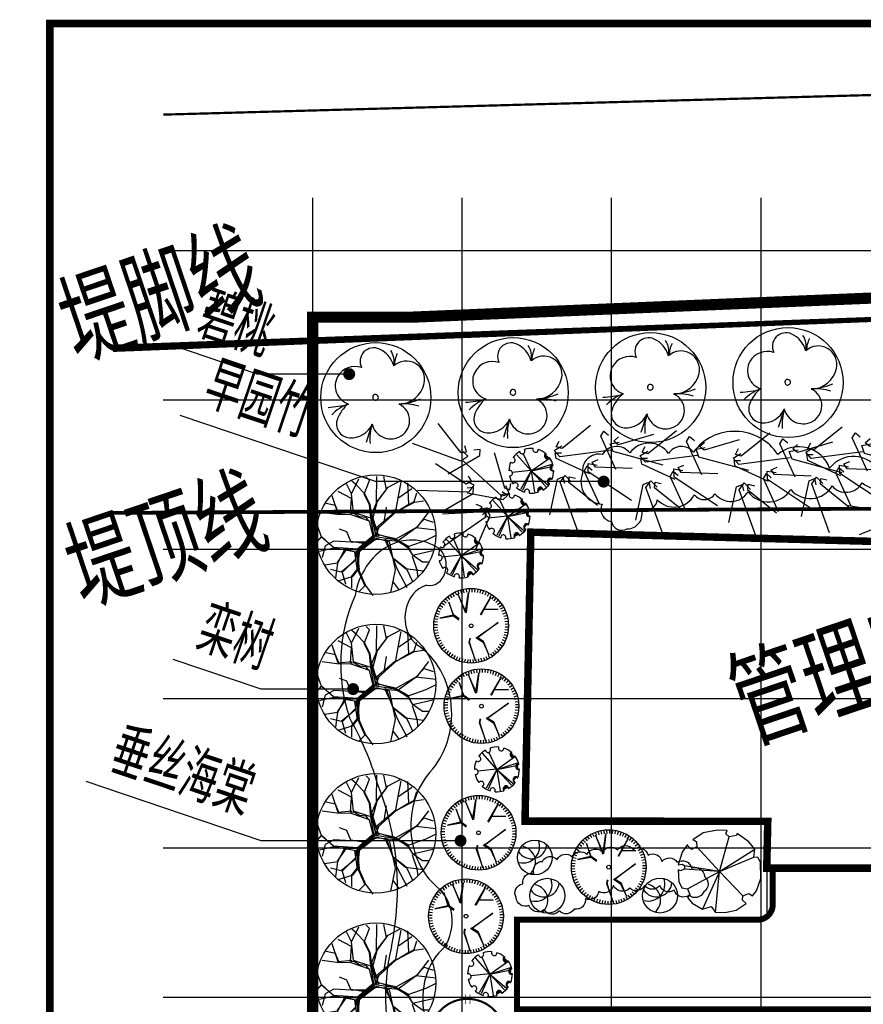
# Model space of a CAD drawing. Header units: millimetres. Extents: x -64078 to -62795, y 13127 to 13405.
# Tile 2 of 51: x -64078 to -63965, y 13273 to 13405. Entities that reach past the tile are written whole.
import ezdxf
from ezdxf.enums import TextEntityAlignment as Align

# ---------------------------------------------------------------- set-up
doc = ezdxf.new("R2010")
doc.units = ezdxf.units.MM
doc.header["$LTSCALE"] = 1000
doc.header["$MEASUREMENT"] = 0
doc.linetypes.add('DASH', pattern=[0.35, 0.25, -0.1])
for name, color, linetype in [('0植物', 72, 'Continuous'), ('A绿-1', 94, 'Continuous'), ('DIM_LEAD', 3, 'Continuous'), ('DLSS', 4, 'Continuous'), ('JMD', 6, 'Continuous'), ('LH', 94, 'Continuous'), ('PUB_TEXT', 7, 'Continuous'), ('SYN_TK', 7, 'Continuous'), ('TREE', 74, 'Continuous'), ('方格网', 252, 'Continuous'), ('植被', 104, 'Continuous'), ('灌木线', 81, 'Continuous')]:
    doc.layers.add(name, color=color, linetype=linetype)
doc.styles.add('_TCH_DIM', font='SIMPLEX', dxfattribs={"bigfont": 'GBCBIG'})
doc.styles.add('HZ', font='rs.shx', dxfattribs={"width": 0.8, "bigfont": 'hztxt.shx'})
doc.linetypes.add('ZIGZAG', pattern='A,0.0001,-0.2,[131,ltypeshp.shx,S=0.2,R=0,X=-0.2,Y=0],-0.4,[131,ltypeshp.shx,S=0.2,R=180,X=0.2,Y=0],-0.2', length=0.8001)

# ---------------------------------------------------------------- blocks, each defined once
blk = doc.blocks.new('栾树')
for p, q in [((-524, 583, 0), (-524, 930, 0)), ((-203, 770, 0), (-390, 970, 0)), ((-176, 850, 0), (-203, 1050, 0)), ((-176, 850, 0), (38, 1064, 0)), ((-42, 970, 0), (-96, 1064, 0)), ((52, 770, 0), (-42, 970, 0)), ((38, 770, 0), (212, 970, 0)), ((212, 970, 0), (172, 1050, 0)), ((199, 556, 0), (359, 997, 0)), ((453, 716, 0), (480, 957, 0)), ((-524, 743, 0), (-671, 837, 0)), ((-510, 569, 0), (-524, 743, 0)), ((-310, 516, 0), (-203, 770, 0)), ((-256, 516, 0), (-176, 850, 0)), ((65, 556, 0), (38, 770, 0)), ((78, 556, 0), (52, 770, 0)), ((199, 543, 0), (453, 716, 0)), ((225, 569, 0), (493, 743, 0)), ((493, 743, 0), (734, 783, 0)), ((613, 529, 0), (747, 756, 0)), ((-551, 583, 0), (-791, 703, 0)), ((-310, 489, 0), (-551, 583, 0)), ((-283, 529, 0), (-524, 583, 0)), ((11, 315, 0), (65, 556, 0)), ((25, 289, 0), (78, 556, 0)), ((52, 315, 0), (225, 569, 0)), ((52, 382, 0), (199, 543, 0)), ((613, 503, 0), (894, 583, 0)), ((747, 329, 0), (854, 703, 0)), ((-952, 302, 0), (-952, 489, 0)), ((-243, 489, 0), (-310, 516, 0)), ((-29, 275, 0), (-310, 489, 0)), ((-2, 329, 0), (-256, 516, 0)), ((-176, 409, 0), (-243, 489, 0)), ((-122, 382, 0), (-176, 409, 0)), ((-69, 355, 0), (-122, 382, 0)), ((38, -45, 0), (52, 382, 0)), ((212, 168, 0), (346, 409, 0)), ((480, 289, 0), (613, 529, 0)), ((854, 342, 0), (948, 476, 0)), ((-952, 289, 0), (-1059, 235, 0)), ((-805, 35, 0), (-952, 302, 0)), ((-805, 35, 0), (-952, 289, 0)), ((-484, 222, 0), (-591, 315, 0)), ((-470, 35, 0), (-484, 222, 0)), ((-42, 289, 0), (-69, 355, 0)), ((-56, -5, 0), (-29, 275, 0)), ((-42, 8, 0), (11, 315, 0)), ((0, 2, 0), (52, 315, 0)), ((0, 2, 0), (25, 289, 0)), ((25, 115, 0), (480, 289, 0)), ((52, 88, 0), (480, 275, 0)), ((480, 275, 0), (854, 342, 0)), ((480, 275, 0), (854, 329, 0)), ((493, 275, 0), (747, 329, 0)), ((854, 329, 0), (1015, 302, 0)), ((-805, 21, 0), (-1072, 48, 0)), ((-938, 115, 0), (-1059, -72, 0)), ((-765, 142, 0), (-938, 115, 0)), ((-403, -139, 0), (-805, 35, 0)), ((-443, -179, 0), (-805, 21, 0)), ((-470, 21, 0), (-765, 142, 0)), ((-270, -72, 0), (-470, 35, 0)), ((-203, -72, 0), (-470, 21, 0)), ((-42, 8, 0), (-403, -139, 0)), ((92, 115, 0), (-15, -19, 0)), ((-15, 35, 0), (346, -233, 0)), ((-15, 21, 0), (292, -166, 0)), ((-2, -45, 0), (52, 88, 0)), ((734, -126, 0), (1042, 75, 0)), ((-631, -72, 0), (-831, -259, 0)), ((-617, -86, 0), (-831, -246, 0)), ((-430, -139, 0), (-617, -86, 0)), ((-470, -166, 0), (-537, -500, 0)), ((-377, -166, 0), (-510, -446, 0)), ((-390, -139, 0), (-497, -460, 0)), ((-417, -152, 0), (-497, -406, 0)), ((-350, -152, 0), (-457, -192, 0)), ((-15, -5, 0), (-443, -179, 0)), ((-29, -72, 0), (-430, -206, 0)), ((-42, -32, 0), (-377, -166, 0)), ((-29, -59, 0), (-350, -152, 0)), ((25, -86, 0), (-270, -72, 0)), ((-29, -32, 0), (-203, -72, 0)), ((-56, -5, 0), (292, -192, 0)), ((-15, -59, 0), (185, -192, 0)), ((-2, -86, 0), (359, -246, 0)), ((118, -126, 0), (132, -286, 0)), ((132, -126, 0), (159, -714, 0)), ((145, -139, 0), (145, -487, 0)), ((292, -166, 0), (480, -380, 0)), ((306, -192, 0), (734, -112, 0)), ((346, -233, 0), (734, -112, 0)), ((734, -112, 0), (921, -19, 0)), ((734, -112, 0), (1055, -273, 0)), ((921, -19, 0), (1055, -126, 0)), ((-831, -259, 0), (-1059, -219, 0)), ((-818, -433, 0), (-992, -326, 0)), ((-831, -259, 0), (-952, -500, 0)), ((-497, -313, 0), (-818, -433, 0)), ((-484, -286, 0), (-805, -446, 0)), ((-457, -192, 0), (-497, -313, 0)), ((-430, -206, 0), (-497, -500, 0)), ((185, -192, 0), (118, -714, 0)), ((292, -192, 0), (466, -393, 0)), ((359, -246, 0), (466, -406, 0)), ((-805, -446, 0), (-818, -660, 0)), ((-497, -460, 0), (-684, -580, 0)), ((-537, -500, 0), (-658, -580, 0)), ((-524, -487, 0), (-497, -807, 0)), ((-510, -446, 0), (-484, -807, 0)), ((145, -487, 0), (319, -754, 0)), ((159, -513, 0), (306, -754, 0)), ((466, -393, 0), (506, -567, 0)), ((480, -380, 0), (506, -553, 0)), ((480, -393, 0), (827, -393, 0)), ((827, -393, 0), (1015, -366, 0)), ((-684, -580, 0), (-912, -567, 0)), ((-671, -580, 0), (-738, -767, 0)), ((118, -714, 0), (-96, -1075, 0)), ((159, -714, 0), (212, -1088, 0)), ((493, -580, 0), (493, -847, 0)), ((506, -553, 0), (640, -740, 0)), ((506, -567, 0), (720, -593, 0)), ((720, -593, 0), (881, -607, 0)), ((-497, -807, 0), (-631, -874, 0)), ((-484, -807, 0), (-417, -1021, 0)), ((306, -754, 0), (600, -901, 0)), ((319, -754, 0), (346, -1021, 0)), ((493, -847, 0), (466, -981, 0)), ((640, -740, 0), (747, -781, 0)), ((11, -914, 0), (65, -1088, 0))]:
    blk.add_line(p, q)
blk.add_circle((0, 2, 0), 1086)
blk = doc.blocks.new('海桐球')
at = {"layer": '0植物', "color": 86}
blk.add_circle((-35, 50), 866, dxfattribs=at)
for centre, radius, start, end in [((-747, -303), 817, 325.3925, 91.4177), ((-755, 131), 766, 282.5369, 64.5253), ((-88, -738), 789, 19.6513, 146.595)]:
    blk.add_arc(centre, radius, start, end, dxfattribs=at)
blk = doc.blocks.new('碧桃')
at = {"layer": 'LH', "color": 11}
blk.add_line((-415, 56), (-701, 147), dxfattribs=at)
blk.add_circle((-5, -5, 152), 852, dxfattribs=at)
for centre, radius, start, end in [((-674, 233), 599, 18.0916, 48.0156), ((1427, 813), 1584, 182.8326, 194.349), ((178, 331), 292, 61.1238, 162.055), ((-412, 388), 216, 67.4722, 176.1144), ((-562, 27), 608, 40.4795, 67.4722), ((171, 318), 307, 340.51, 61.1238), ((-271, 379), 357, 176.1144, 245.9133), ((556, 28), 210, 334.7367, 117.0804), ((-646, -671), 758, 72.1643, 95.3116), ((-343, -239), 301, 104.2004, 203.8599), ((377, 113), 409, 285.541, 334.7367), ((276, -475), 286, 257.1792, 42.714), ((551, 30), 318, 258.3182, 303.1756), ((473, -779), 489, 65.0319, 88.0983), ((-361, -247), 281, 203.8599, 334.8776), ((-859, -432), 758, 341.793, 5.2023), ((304, -354), 410, 181.7039, 257.1792), ((969, -275), 1079, 184.8716, 203.0753)]:
    blk.add_arc(centre, radius, start, end, dxfattribs=at)
at = {"layer": 'LH', "color": 37}
for start, end in [(64.0302, 244.0302), (244.0302, 64.0302)]:
    blk.add_arc((0, 0), 44, start, end, dxfattribs=at)
blk = doc.blocks.new('樱花')
at = {"layer": 'A绿-1', "color": 231}
for p, q in [((-1916, 761), (-2315, 505)), ((-1377, 863), (-1916, 761)), ((-1018, 851), (-1377, 863)), ((-1068, 723), (-1018, 851)), ((-2315, 505), (-2235, 480)), ((-2235, 480), (-2175, 429)), ((-2175, 429), (-2155, 237)), ((-1305, -687), (-938, 608)), ((-938, 608), (-1068, 723)), ((-669, 659), (-938, 608)), ((-639, 736), (-669, 659)), ((-210, 429), (-639, 736)), ((20, 147), (-210, 429)), ((-2714, 32), (-2864, -441)), ((-2514, 326), (-2714, 32)), ((-2514, 288), (-2514, 326)), ((-2355, 134), (-2514, 288)), ((-2155, 237), (-2355, 134)), ((-1305, -687), (-2155, 237)), ((-1305, -687), (20, 147)), ((-20, -147), (20, 147)), ((-1305, -687), (-20, -147)), ((130, -160), (-20, -147)), ((239, -339), (130, -160)), ((249, -953), (239, -339)), ((-2864, -441), (-2694, -416)), ((-2784, -672), (-2864, -633)), ((-2864, -633), (-2834, -1068)), ((-2624, -608), (-2784, -672)), ((-2694, -416), (-2624, -480)), ((-1305, -687), (-2624, -480)), ((-2624, -480), (-2624, -608)), ((-1305, -687), (-2624, -608)), ((-2514, -1350), (-1305, -687)), ((-1305, -687), (-1946, -2104)), ((-1457, -2232), (-1305, -687)), ((-1305, -687), (-429, -1605)), ((-2834, -1068), (-2724, -1311)), ((80, -1426), (249, -953)), ((-2724, -1311), (-2514, -1350)), ((-2514, -1350), (-2425, -1554)), ((-60, -1605), (80, -1426)), ((-2425, -1554), (-2514, -1669)), ((-2514, -1669), (-2335, -1887)), ((-439, -1772), (-429, -1605)), ((-309, -1900), (-439, -1772)), ((-429, -1605), (-210, -1516)), ((-210, -1516), (-60, -1605)), ((-2335, -1887), (-1946, -2104)), ((-1946, -2104), (-1626, -2015)), ((-1626, -2015), (-1457, -2232)), ((-1457, -2232), (-1048, -2219)), ((-1048, -2219), (-679, -2143)), ((-679, -2143), (-309, -1900))]:
    blk.add_line(p, q, dxfattribs=at)
blk = doc.blocks.new('早园竹')
at = {"layer": '植被'}
for p, q in [((-47, 606), (-15, 680)), ((-15, 680), (58, 632)), ((9, 601), (-9, 714)), ((-9, 714), (115, 711)), ((44, 741), (120, 785)), ((97, 680), (44, 741)), ((594, 730), (97, 680)), ((221, 183), (-47, 606)), ((648, 294), (9, 601)), ((632, 533), (705, 569)), ((705, 569), (729, 485)), ((560, 38), (632, 533)), ((-536, 6), (-183, 361)), ((-334, -386), (-176, 305)), ((-183, 361), (-103, 347)), ((-176, 305), (-69, 348)), ((-103, 347), (-134, 264)), ((-79, 237), (-31, 302)), ((-69, 348), (-45, 226)), ((-31, 302), (29, 238)), ((185, 255), (257, 291)), ((224, 215), (284, 313)), ((257, 291), (282, 207)), ((284, 313), (376, 229)), ((342, 218), (342, 299)), ((342, 299), (428, 283)), ((659, 264), (684, 376)), ((684, 376), (799, 326)), ((744, 381), (831, 393)), ((769, 304), (744, 381)), ((1249, 162), (769, 304)), ((79, -237), (-79, 237)), ((112, -240), (185, 255)), ((508, -434), (224, 215)), ((752, -69), (342, 218)), ((1133, -262), (659, 264))]:
    blk.add_line(p, q, dxfattribs=at)
blk = doc.blocks.new('红叶李')
at = {"layer": 'LH', "color": 12, "const_width": 0.02}
for points in [[(-0.05, 0.775), (-0.05, 1.005)], [(0.06, 0.775), (0.06, 1.005)], [(-1.008, 0.056), (-0.778, 0.056)], [(0.773, 0.059), (1.003, 0.059)], [(-1.008, -0.055), (-0.778, -0.055)], [(0.773, -0.051), (1.003, -0.051)], [(-0.053, -1.005), (-0.053, -0.776)], [(0.057, -1.005), (0.057, -0.776)]]:
    blk.add_lwpolyline(points, dxfattribs=at)
at = {"layer": 'LH', "color": 12, "const_width": 0.05}
blk.add_lwpolyline([(-0.896, 0, -1), (0.896, 0, -0.414214), (0, -0.896, -0.414214), (-0.896, 0, 1)], format="xyb", dxfattribs=at)
at = {"layer": 'LH', "color": 12}
blk.add_circle((0, 0), 0.0431, dxfattribs=at)
blk = doc.blocks.new('火棘球。')
at = {"layer": 'A绿-1', "color": 81}
for p, q in [((36, -27), (-1276, 787)), ((36, -27), (-1195, 905)), ((36, -27), (1307, 849)), ((61, -7), (95, 1350)), ((61, -16), (1327, 381)), ((36, -27), (-1508, -60)), ((-1462, -367), (-1438, -344)), ((-1446, -405), (-1388, -347)), ((-1431, -443), (-1349, -361)), ((-1415, -481), (-1321, -387)), ((-1400, -518), (-1293, -412)), ((-1384, -556), (-1276, -448)), ((-1369, -594), (-1268, -494)), ((-1353, -632), (-1261, -539)), ((36, -27), (-1225, -919)), ((36, -27), (-1116, -1055)), ((36, -27), (304, -1548)), ((36, -27), (145, -1568)), ((36, -27), (750, -1396)), ((-910, -1148), (-892, -1131)), ((-881, -1173), (-842, -1134)), ((-852, -1197), (-808, -1153)), ((-823, -1222), (-778, -1177)), ((-795, -1246), (-749, -1200)), ((-766, -1271), (-731, -1236)), ((-737, -1295), (-722, -1281)), ((780, -1325), (949, -1156)), ((784, -1268), (885, -1166)), ((842, -1316), (988, -1170)), ((973, -1238), (1028, -1184)), ((-106, -1517), (-31, -1442)), ((-51, -1516), (41, -1423)), ((3, -1515), (89, -1430)), ((57, -1514), (118, -1454)), ((112, -1513), (147, -1478)), ((166, -1512), (176, -1502))]:
    blk.add_line(p, q, dxfattribs=at)
for centre, major_axis, start_param, end_param in [((36, -27), (1600, 23), 1.655689, 2.054849), ((59, 1512), (189, 9), 2.813112, 6.484031), ((36, -27), (-1600, 6), 4.187322, 4.586482), ((36, -27), (1600, 18), 2.287093, 2.686253), ((-850, 1232), (-190, 2), 0.361502, 4.03242), ((960, 1205), (190, 1), 2.225773, 5.896691), ((36, -27), (1600, 6), 0.409818, 0.808978), ((36, -27), (-1600, 3), -0.212612, 0.186548), ((-1421, 471), (-190, 3), 0.991194, 4.662112), ((36, -27), (-45.2, 2.3), 3.193148, 9.476333), ((1508, 426), (189, 11), 1.546007, 5.216925), ((36, -27), (-1600, 7), 2.931107, 3.330267), ((-1470, -497), (-186, 5), 1.786043, 5.146984), ((-1436, -481), (189, 10), 4.691579, 8.362498), ((-1429, -497), (186, 7), -1.415836, 1.945105), ((-1438, -491), (186, 3), 4.707756, 8.127564), ((-1397, -491), (186, 3), 4.707756, 8.127564), ((29, -33), (-1600, 5), 0.416946, 0.816106), ((36, -27), (-1596, 117), 0.487024, 0.886184), ((1493, -525), (-190, 1), 4.124577, 7.795496), ((-911, -1289), (186, 3), -0.769546, 2.591395), ((-888, -1259), (190, 1), -0.91582, 2.755099), ((-889, -1266), (-186, 1), 2.217699, 5.637507), ((-870, -1289), (186, 3), -0.769546, 2.591395), ((-848, -1266), (-186, 4), 2.231683, 5.651492), ((13, -1567), (189, 9), -0.328076, 3.342842), ((7, -1602), (186, 4), -0.147469, 3.213472), ((10, -1570), (184, 24), -0.433752, 2.986056), ((48, -1602), (186, 4), -0.147469, 3.213472), ((52, -1570), (184, 24), -0.433752, 2.986056), ((922, -1287), (189, 4), 0.326532, 3.99745), ((917, -1287), (186, 3), 0.308773, 3.728581), ((933, -1315), (185, 18), 0.405383, 3.766324), ((959, -1287), (-185, 14), 3.541006, 6.960814), ((975, -1315), (-186, 4), 3.666772, 7.027713), ((36, -27), (-1600, 12), 2.306299, 2.705459), ((36, -27), (-1600, 6), 1.045738, 1.444898), ((29, -33), (1600, 8), -1.476414, -1.077254), ((36, -27), (1600, 6), -1.4749, -1.07574)]:
    blk.add_ellipse(centre, major_axis=major_axis, ratio=1, start_param=start_param, end_param=end_param, dxfattribs=at)
blk = doc.blocks.new('A$C77F72C93')
at = {"color": 72}
for p, q in [((698, 2262, -343), (649, 2349, -343)), ((778, 2304, -343), (735, 2394, -343)), ((861, 2340, -343), (826, 2433, -343)), ((947, 2368, -343), (919, 2464, -343)), ((1034, 2391, -343), (1014, 2488, -343)), ((1124, 2406, -343), (1111, 2505, -343)), ((1213, 2414, -343), (1208, 2514, -343)), ((1304, 2415, -343), (1306, 2515, -343)), ((1394, 2409, -343), (1404, 2509, -343)), ((1483, 2396, -343), (1502, 2494, -343)), ((1571, 2376, -343), (1597, 2473, -343)), ((1657, 2349, -343), (1691, 2443, -343)), ((1741, 2316, -343), (1782, 2407, -343)), ((1822, 2276, -343), (1870, 2363, -343)), ((361, 1967, -343), (282, 2028, -343)), ((419, 2036, -343), (344, 2103, -343)), ((482, 2101, -343), (413, 2173, -343)), ((550, 2160, -343), (487, 2238, -343)), ((622, 2214, -343), (565, 2296, -343)), ((1900, 2229, -343), (1954, 2313, -343)), ((1973, 2177, -343), (2034, 2256, -343)), ((2043, 2119, -343), (2110, 2194, -343)), ((2107, 2056, -343), (2180, 2125, -343)), ((2167, 1988, -343), (2245, 2051, -343)), ((189, 1651, -343), (95, 1684, -343)), ((222, 1734, -343), (131, 1775, -343)), ((262, 1815, -343), (174, 1863, -343)), ((309, 1893, -343), (225, 1947, -343)), ((2221, 1916, -343), (2303, 1972, -343)), ((2269, 1839, -343), (2356, 1889, -343)), ((2311, 1759, -343), (2401, 1802, -343)), ((2346, 1676, -343), (2440, 1712, -343)), ((129, 1387, -343), (29, 1398, -343)), ((142, 1476, -343), (44, 1495, -343)), ((162, 1564, -343), (65, 1590, -343)), ((2375, 1591, -343), (2471, 1619, -343)), ((2398, 1503, -343), (2495, 1524, -343)), ((2413, 1414, -343), (2512, 1427, -343)), ((123, 1297, -343), (23, 1300, -343)), ((124, 1207, -343), (24, 1201, -343)), ((132, 1117, -343), (33, 1104, -343)), ((147, 1028, -343), (49, 1007, -343)), ((2403, 1055, -343), (2501, 1036, -343)), ((2416, 1144, -343), (2515, 1133, -343)), ((2421, 1324, -343), (2521, 1330, -343)), ((2422, 1234, -343), (2522, 1231, -343)), ((169, 940, -343), (73, 912, -343)), ((198, 855, -343), (105, 819, -343)), ((234, 772, -343), (144, 729, -343)), ((276, 692, -343), (189, 642, -343)), ((2282, 716, -343), (2370, 668, -343)), ((2322, 797, -343), (2414, 756, -343)), ((2356, 880, -343), (2450, 847, -343)), ((2383, 967, -343), (2479, 941, -343)), ((324, 615, -343), (241, 559, -343)), ((378, 543, -343), (300, 480, -343)), ((437, 475, -343), (365, 406, -343)), ((502, 412, -343), (435, 337, -343)), ((571, 354, -343), (510, 275, -343)), ((1995, 371, -343), (2058, 293, -343)), ((2063, 430, -343), (2132, 358, -343)), ((2126, 495, -343), (2200, 428, -343)), ((2184, 564, -343), (2263, 503, -343)), ((2236, 638, -343), (2320, 584, -343)), ((645, 302, -343), (590, 218, -343)), ((723, 255, -343), (675, 168, -343)), ((803, 215, -343), (763, 124, -343)), ((887, 182, -343), (854, 88, -343)), ((974, 155, -343), (948, 58, -343)), ((1062, 135, -343), (1043, 37, -343)), ((1151, 122, -343), (1140, 22, -343)), ((1241, 116, -343), (1238, 16, -343)), ((1331, 117, -343), (1336, 17, -343)), ((1421, 125, -343), (1434, 26, -343)), ((1510, 140, -343), (1531, 43, -343)), ((1598, 162, -343), (1626, 67, -343)), ((1683, 191, -343), (1719, 98, -343)), ((1766, 227, -343), (1809, 137, -343)), ((1846, 269, -343), (1896, 182, -343)), ((1923, 317, -343), (1979, 235, -343))]:
    blk.add_line(p, q, dxfattribs=at)
at = {"color": 37}
for p, q in [((816, 2358, -343), (1072, 1711, -343)), ((1076, 1762, -343), (816, 2358, -343)), ((1076, 1762, -343), (1174, 2403, -343)), ((1174, 2403, -343), (1096, 1716, -343)), ((673, 1635, -343), (513, 2072, -343)), ((513, 2072, -343), (656, 1626, -343)), ((1585, 1644, -343), (1933, 2242, -343)), ((1933, 2242, -343), (1716, 1843, -343)), ((1705, 1822, -343), (1600, 1630, -343)), ((2192, 1822, -343), (1705, 1822, -343)), ((1716, 1843, -343), (2192, 1822, -343)), ((656, 1626, -343), (209, 1527, -343)), ((209, 1527, -343), (673, 1608, -343)), ((864, 1499, -343), (673, 1635, -343)), ((673, 1608, -343), (852, 1473, -343)), ((1478, 876, -343), (2183, 1376, -343)), ((2183, 1376, -343), (1478, 849, -343)), ((1222, 843, -343), (1192, 715, -343)), ((1192, 715, -343), (1415, 81, -343)), ((1218, 715, -343), (1249, 841, -343)), ((1415, 81, -343), (1218, 715, -343)), ((1427, 864, -343), (1674, 706, -343)), ((1692, 733, -343), (1457, 876, -343)), ((1674, 706, -343), (1871, 277, -343)), ((1871, 277, -343), (1692, 733, -343))]:
    blk.add_line(p, q, dxfattribs=at)
at = {"color": 72}
blk.add_circle((1269, 1269), 1269, dxfattribs=at)
at = {"color": 37}
blk.add_circle((1269, 1269), 63.4, dxfattribs=at)
blk = doc.blocks.new('csht')
at = {"xscale": 0.6777933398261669, "yscale": 0.6777933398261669, "zscale": 0.6777933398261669}
blk.add_blockref('A$C77F72C93', (-860, -860), dxfattribs=at)
blk = doc.blocks.new('jkjhk')
at = {"layer": '灌木线', "color": 3, "ltscale": 200}
blk.add_lwpolyline([(358035, 95662, 0.674896), (357738, 93999, -0.525104), (358143, 90500, 0.473045), (358376, 87332, -0.444084), (358637, 85668, 0.695046), (359487, 82506, -0.560643), (360145, 80135, 0.326964), (359503, 74774, -0.74999), (356577, 71782, -0.585279), (356473, 76647, 0.376736), (357332, 81866, -0.207988), (356856, 85672, 0.177061), (356394, 90181, 0.06618), (355452, 92006, -0.224799), (355639, 95382, -0.496197), (358433, 96689, -0.818645)], format="xyb", close=True, dxfattribs=at)

msp = doc.modelspace()

# ---------------------------------------------------------------- linework, layer by layer
at = {"color": 5, "linetype": 'DASH', "ltscale": 7000, "flags": 128}
for points, const_width in [([(-64058.54, 13391.98), (-63862.85, 13397.4), (-63835.94, 13398.14), (-63809.23, 13370.28)], 0.3), ([(-63809.23, 13370.28), (-64065.3, 13360.93)], 0.5)]:
    msp.add_lwpolyline(points, dxfattribs=dict(at, const_width=const_width))
at = {"color": 1, "linetype": 'DASH', "ltscale": 0.05, "const_width": 1.5, "flags": 128}
msp.add_lwpolyline([(-64038.54, 13204.88), (-63895.09, 13197.37), (-63800.51, 13210.7), (-63751.73, 13215.8), (-63725.68, 13230.88), (-63707.68, 13255.67), (-63810.61, 13373.77), (-64025.42, 13364.85), (-64038.54, 13364.85)], close=True, dxfattribs=at)
at = {"color": 1, "linetype": 'DASH', "ltscale": 7000, "const_width": 0.5, "flags": 128}
msp.add_lwpolyline([(-63835.93, 13369.51), (-64065.3, 13360.44)], dxfattribs=at)
at = {"color": 252, "linetype": 'DASH', "ltscale": 7000, "const_width": 0.5, "flags": 128}
msp.add_lwpolyline([(-63753.29, 13287.24), (-63806.8, 13356.54), (-63825.45, 13356.73), (-63919.85, 13339.44), (-64065.3, 13338.64)], dxfattribs=at)
at = {"layer": 'DIM_LEAD', "linetype": 'Continuous'}
for p, q in [((-64045.97, 13357.22, 0.19), (-64057.13, 13361, 0.19)), ((-64033.66, 13357.22, 0.19), (-64045.97, 13357.22, 0.19)), ((-64030.15, 13342.83, 0.19), (-64056.28, 13351.67, 0.19)), ((-63999.61, 13342.83, 0.19), (-64030.15, 13342.83, 0.19)), ((-64045.46, 13315.05, 0.19), (-64057.22, 13319.03, 0.19)), ((-64033.14, 13315.05, 0.19), (-64045.46, 13315.05, 0.19)), ((-64045.46, 13294.74, 0.19), (-64068.88, 13302.66, 0.19)), ((-64018.75, 13294.74, 0.19), (-64045.46, 13294.74, 0.19))]:
    msp.add_line(p, q, dxfattribs=at)
at = {"layer": 'DIM_LEAD', "linetype": 'Continuous', "const_width": 0.8, "elevation": 0.19}
for points in [[(-64033.28, 13357.1, 1), (-64034.04, 13357.35, 1)], [(-63999.23, 13342.7, 1), (-63999.99, 13342.96, 1)], [(-64032.76, 13314.92, 1), (-64033.52, 13315.17, 1)], [(-64018.38, 13294.61, 1), (-64019.13, 13294.86, 1)]]:
    msp.add_lwpolyline(points, format="xyb", close=True, dxfattribs=at)
at = {"layer": 'DLSS', "linetype": 'Continuous'}
for p, q in [((-63977.78, 13291.06), (-63977.78, 13284.56)), ((-63976.98, 13291.06), (-63976.98, 13286.16)), ((-64011.22, 13272.16), (-64011.22, 13284.16)), ((-63978.98, 13284.16), (-64011.22, 13284.16))]:
    msp.add_line(p, q, dxfattribs=at)
at = {"layer": 'DLSS', "linetype": 'Continuous', "const_width": 0.8, "flags": 128}
msp.add_lwpolyline([(-63976.98, 13291.06), (-63976.98, 13286.16, -0.414214), (-63978.98, 13284.16), (-64011.22, 13284.16), (-64011.22, 13272.16), (-63914.74, 13272.16, -0.414214), (-63911.54, 13268.96, 1)], format="xyb", dxfattribs=at)
at = {"layer": 'DLSS', "linetype": 'Continuous'}
msp.add_arc((-63978.98, 13286.16), 2, 270, 0, dxfattribs=at)
at = {"layer": 'JMD', "color": 1, "linetype": 'Continuous', "const_width": 1, "flags": 128}
msp.add_lwpolyline([(-64009.35, 13336.06), (-64010.13, 13297.36), (-63977.64, 13297.34), (-63977.78, 13291.06), (-63956.12, 13291.06), (-63955.88, 13297.87), (-63925.44, 13298.18), (-63924.74, 13333.78)], close=True, dxfattribs=at)
at = {"layer": 'SYN_TK', "color": 7, "const_width": 1}
msp.add_lwpolyline([(-64073.72, 13404.19), (-63693.72, 13404.19), (-63693.72, 13127.19), (-64073.72, 13127.19)], close=True, dxfattribs=at)
at = {"layer": '方格网'}
for p, q in [((-64038.54, 13173.77), (-64038.54, 13380.85)), ((-64018.54, 13173.77), (-64018.54, 13380.85)), ((-63998.54, 13173.77), (-63998.54, 13380.85)), ((-63978.54, 13173.77), (-63978.54, 13380.85)), ((-64058.54, 13373.77), (-63698.54, 13373.77)), ((-64058.54, 13353.77), (-63698.54, 13353.77)), ((-64058.54, 13333.77), (-63698.54, 13333.77)), ((-64058.54, 13313.77), (-63698.54, 13313.77)), ((-64058.54, 13293.77), (-63698.54, 13293.77)), ((-64058.54, 13273.77), (-63698.54, 13273.77))]:
    msp.add_line(p, q, dxfattribs=at)
at = {"layer": '灌木线', "color": 3, "linetype": 'ZIGZAG', "ltscale": 200, "elevation": 0.19}
for points in [[(-63962.68, 13344.27, 0.520567), (-63969.36, 13344.64, 0.520567), (-63976.3, 13346.47, 0.520567), (-63987.6, 13346.77, 0.520567), (-63990.92, 13346.59, 0.520567), (-63996.1, 13346.68, 0.520567), (-63999.79, 13346.48, 0.520567), (-64002.42, 13343.93, 0.520567), (-63999.79, 13339.82, 0.520567), (-63998.56, 13337.49, 0.520567), (-63996.47, 13336.49, 0.520567), (-63994.58, 13339.19, 0.520567), (-63992.43, 13340.41, 0.520567), (-63987.47, 13341.06, 0.520567), (-63984.71, 13341.21, 0.520567), (-63980.28, 13341.45, 0.520567), (-63974.57, 13341.77, 0.520567), (-63969.04, 13342.26, 0.520567), (-63965, 13342.66, 0.520567), (-63959.53, 13344.07, 0.520567)], [(-64007.81, 13291.97, -0.520567), (-64005.82, 13292.22, -0.520567), (-64005.82, 13292.22, -0.520567), (-64003.83, 13292.57, -0.520567), (-64003.83, 13292.57, -0.520567), (-64001.84, 13292.91, -0.520567), (-64001.84, 13292.91, -0.520567), (-63999.74, 13293.23, -0.520567), (-63999.74, 13293.23, -0.520567), (-63997.75, 13293.51, -0.520567), (-63997.75, 13293.51, -0.520567), (-63995.65, 13293.58, -0.520567), (-63995.65, 13293.58, -0.520567), (-63993.66, 13292.81, -0.520567), (-63993.66, 13292.81, -0.520567), (-63991.81, 13291.94, -0.520567), (-63991.81, 13291.94, -0.520567), (-63989.75, 13291.87, -0.520567), (-63989.75, 13291.87, -0.520567), (-63987.83, 13291.06, -0.520567), (-63987.83, 13291.06, -0.520567), (-63986.11, 13289.95, -0.520567), (-63986.11, 13289.95, -0.520567), (-63986.22, 13287.89, -0.520567), (-63986.22, 13287.89, -0.520567), (-63988.18, 13287.43, -0.520567), (-63988.18, 13287.43, -0.520567), (-63990.17, 13288.13, -0.520567), (-63990.17, 13288.13, -0.520567), (-63992.09, 13288.76, -0.520567), (-63992.09, 13288.76, -0.520567), (-63994.12, 13288.76, -0.520567), (-63994.12, 13288.76, -0.520567), (-63996.11, 13288.38, -0.520567), (-63996.11, 13288.38, -0.520567), (-63998.31, 13288.76, -0.520567), (-63998.31, 13288.76, -0.520567), (-64000.27, 13287.96, -0.520567), (-64000.27, 13287.96, -0.520567), (-64002.05, 13286.98, -0.520567), (-64002.05, 13286.98, -0.520567), (-64003.55, 13285.58, -0.520567), (-64003.55, 13285.58, -0.520567), (-64005.54, 13285.37, -0.520567), (-64005.54, 13285.37, -0.520567), (-64007.6, 13285.48, -0.520567), (-64007.6, 13285.48, -0.520567), (-64009.6, 13286.07, -0.520567), (-64009.6, 13286.07, -0.520567), (-64011.31, 13287.12, -0.520567), (-64011.31, 13287.12, -0.520567), (-64010.43, 13288.97, -0.520567), (-64010.43, 13288.97, -0.520567), (-64008.93, 13290.37, -0.520567), (-64008.93, 13290.37, -0.520567), (-64007.81, 13291.97)]]:
    msp.add_lwpolyline(points, format="xyb", dxfattribs=at)

# ---------------------------------------------------------------- block references
at = {"layer": '0植物', "xscale": 0.002700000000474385, "yscale": 0.002699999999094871, "zscale": 0.002699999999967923, "rotation": 290.1977628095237}
for p in [(-64008.91, 13292.36, -0.19), (-64007.25, 13287.23, -0.19), (-63992.16, 13287.26, -0.19)]:
    msp.add_blockref('海桐球', p, dxfattribs=at)
at = {"layer": 'A绿-1'}
for name, p, xscale, yscale, zscale, rotation in [('早园竹', (-64002.36, 13341.17, 0.19), 0.009797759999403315, 0.00979775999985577, 0.00979775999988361, 32.88318143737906), ('早园竹', (-63968.69, 13340.94, 0.19), 0.009797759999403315, 0.00979775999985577, 0.00979775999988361, 32.88318143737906), ('早园竹', (-64018.73, 13338.65, 0.19), -0.00979776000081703, 0.00979775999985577, 0.00979775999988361, 291.8198253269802), ('早园竹', (-63990.87, 13340.45, 0.19), 0.009797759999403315, 0.00979775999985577, 0.00979775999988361, 32.88318143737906), ('早园竹', (-63978.39, 13340.15, 0.19), 0.009797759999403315, 0.00979775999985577, 0.00979775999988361, 32.88318143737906), ('早园竹', (-63956.86, 13344.66, 0.19), 0.009797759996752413, 0.00979775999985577, 0.00979775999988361, 218.9509213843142), ('火棘球。', (-64009.33, 13344.21, 0.19), 0.001874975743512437, 0.001874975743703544, 0.001874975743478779, 97.42719197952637), ('火棘球。', (-64012.5, 13338.1, 0.19), 0.001874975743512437, 0.001874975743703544, 0.001874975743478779, 97.42719197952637), ('火棘球。', (-64018.73, 13332.87, 0.19), 0.001874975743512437, 0.001874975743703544, 0.001874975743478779, 97.42719197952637), ('火棘球。', (-64013.93, 13304.22, 0.19), 0.001874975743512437, 0.001874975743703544, 0.001874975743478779, 97.42719197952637), ('火棘球。', (-64014.86, 13276.81, 0.19), 0.001874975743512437, 0.001874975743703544, 0.001874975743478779, 97.42719197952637)]:
    msp.add_blockref(name, p, dxfattribs=dict(at, xscale=xscale, yscale=yscale, zscale=zscale, rotation=rotation))
at = {"layer": 'A绿-1', "xscale": 0.003558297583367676, "yscale": 0.003558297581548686, "zscale": 0.003558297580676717}
msp.add_blockref('樱花', (-63979.45, 13293.08), dxfattribs=at)
at = {"layer": 'LH', "xscale": 0.008646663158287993, "yscale": 0.008646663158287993, "zscale": 0.008646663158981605, "rotation": 90}
for p in [(-63974.97, 13356.14), (-64011.75, 13354.79), (-63993.36, 13355.47), (-64030.14, 13354.12)]:
    msp.add_blockref('碧桃', p, dxfattribs=at)
at = {"layer": 'LH'}
for name, p, xscale, yscale, zscale in [('csht', (-64017.34, 13323.53, 0.19), 0.005813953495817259, 0.005813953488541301, 0.005813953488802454), ('csht', (-64015.96, 13312.76, 0.19), 0.005813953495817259, 0.005813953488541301, 0.005813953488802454), ('csht', (-64016.35, 13295.8, 0.19), 0.005813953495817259, 0.005813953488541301, 0.005813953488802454), ('csht', (-63998.93, 13291.2, 0.19), 0.005813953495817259, 0.005813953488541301, 0.005813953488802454), ('csht', (-64018.03, 13284.62, 0.19), 0.005813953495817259, 0.005813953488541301, 0.005813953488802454), ('红叶李', (-64017.83, 13268.56, 0.19), 5.581443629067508, 5.581443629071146, 5.58144362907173)]:
    msp.add_blockref(name, p, dxfattribs=dict(at, xscale=xscale, yscale=yscale, zscale=zscale))
at = {"layer": 'TREE', "color": 3, "linetype": 'Continuous', "xscale": 0.007364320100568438, "yscale": 0.007364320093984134, "zscale": 0.007364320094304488, "rotation": 19.14730147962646}
for p in [(-64030.07, 13335.71), (-64030.07, 13315.71), (-64030.07, 13295.71), (-64030.07, 13275.71)]:
    msp.add_blockref('栾树', p, dxfattribs=at)
at = {"layer": '方格网', "linetype": 'Continuous', "xscale": 0.004000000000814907, "yscale": 0.004846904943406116, "zscale": 0.003999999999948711}
msp.add_blockref('jkjhk', (-65455.44, 12865.28, 0.19), dxfattribs=at)

# ---------------------------------------------------------------- texts
at = {"layer": 'JMD', "color": 1, "linetype": 'Continuous', "style": 'HZ', "width": 0.8}
for s, height, p in [('堤脚线', 11.2, (-64059.17, 13368.24, 0.12)), ('管理房', 12, (-63968.45, 13317.67))]:
    msp.add_text(s, height=height, rotation=18.6968, dxfattribs=at).set_placement(p, align=Align.MIDDLE)
at = {"layer": 'JMD', "color": 7, "linetype": 'Continuous', "style": 'HZ', "width": 0.8}
msp.add_text('堤顶线', height=11.2, rotation=18.6968, dxfattribs=at).set_placement((-64058.3, 13335.39, 0.12), align=Align.MIDDLE)
at = {"layer": 'PUB_TEXT', "linetype": 'Continuous', "style": '_TCH_DIM'}
for s, p in [('碧桃', (-64054.47, 13362.32, 0.19)), ('早园竹', (-64053.62, 13352.99, 0.19)), ('栾树', (-64054.55, 13320.34, 0.19)), ('垂丝海棠', (-64066.22, 13303.98, 0.19))]:
    msp.add_text(s, height=6.752, rotation=341.3032, dxfattribs=at).set_placement(p)

doc.saveas('drawing.dxf')
